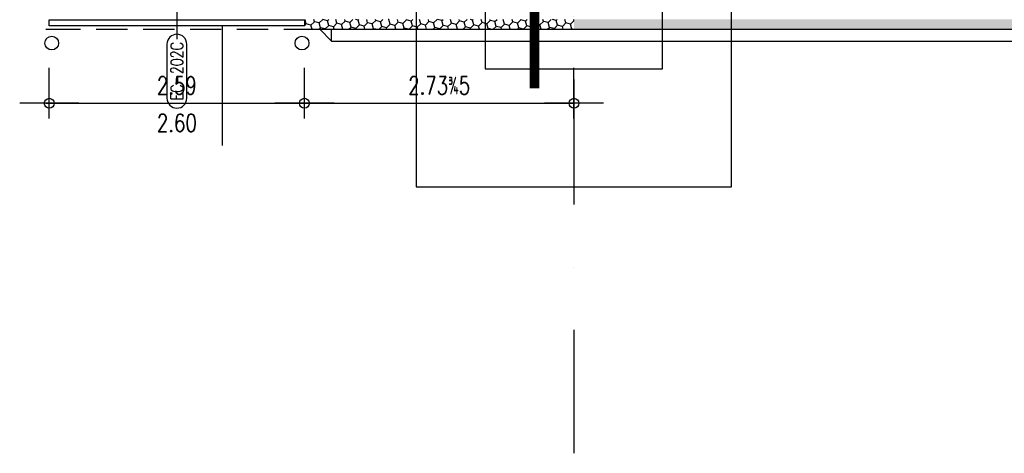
# Model space of a CAD drawing. Extents: x 34560 to 100229, y -303284 to -152113.
# Tile 38 of 74: x 35129 to 45122, y -177289 to -172889. Entities that reach past the tile are written whole.
import ezdxf
from ezdxf.enums import TextEntityAlignment as Align

# ---------------------------------------------------------------- set-up
doc = ezdxf.new("R2010")
doc.units = 0
doc.header["$LTSCALE"] = 100
for name, pattern in [('A__G__-_-_RA_-A-$0$STRICHPUNKT', [25.4, 12.7, -6.35, 0, -6.35]), ('A_CGEG-_-____-A-$0$VERDECKT', [9.525, 6.35, -3.175]), ('A_CGEG-_-____-A-$0$VERDECKT2', [4.7625, 3.175, -1.5875])]:
    doc.linetypes.add(name, pattern=pattern)
doc.layers.get('0').update_dxf_attribs({"linetype": 'CONTINUOUS'})
for name, color, linetype in [('A__G__-_-_RA_-A-$0$A1-ACHS-RAS---', 7, 'A__G__-_-_RA_-A-$0$STRICHPUNKT'), ('A_CGEG-_-____-A-$0$A2-ANSI-EF----', 1, 'CONTINUOUS'), ('A_CGEG-_-____-A-$0$A2-TUER-NUM050', 8, 'CONTINUOUS'), ('A_CGEG-_-____-A-$0$A2-TUER-TEX050', 8, 'CONTINUOUS'), ('A_CGEG-_-____-A-$0$A2-TUER-TEX100', 8, 'CONTINUOUS'), ('A_CGEG-_-____-A-$0$A2-TUER-TEX200', 8, 'CONTINUOUS'), ('A_CGEG-_-____-A-$0$A2-VERD-STU---', 1, 'A_CGEG-_-____-A-$0$VERDECKT2'), ('A_CGEG-_-____-A-$0$A2-VERD-UNT---', 1, 'A_CGEG-_-____-A-$0$VERDECKT'), ('A_CGEG-_-____-A-$0$A2-WAND-PAN---', 7, 'CONTINUOUS'), ('A_CGEG-_-____-A-$0$A3-BEMA-SS-100', 8, 'CONTINUOUS'), ('A_CGEG-_-____-A-$0$A3-EINL-RRO---', 5, 'CONTINUOUS'), ('A_CGEG-_-____-A-$0$A3-FUGE-------', 2, 'A_CGEG-_-____-A-$0$VERDECKT2'), ('A_CGEG-_-____-A-$0$A3-TEXT-A--100', 210, 'CONTINUOUS'), ('A_CGEG-_-____-A-$0$A4-LINI-EF----', 1, 'CONTINUOUS'), ('A_CGEG-_-____-A-$0$A5-SCHR-PAN---', 5, 'CONTINUOUS'), ('BITO_BUILDING', 8, 'CONTINUOUS')]:
    doc.layers.add(name, color=color, linetype=linetype)
doc.styles.add('A_CGEG-_-____-A-$0$NORMAL', font='romans.shx', dxfattribs={"width": 0.75})
pattern_1 = [(45, (136000, -77350), (22.34603, 83.396486), [49.8475, -99.695]), (165, (136000, -77350), (-83.39649, -22.346013), [49.8475, -99.695]), (105, (136000, -77350), (-61.05046, 61.050473), [-99.695, 49.8475])]

# ---------------------------------------------------------------- blocks, each defined once
blk = doc.blocks.new('A_CGEG-_-____-A-$0$FC4')
at = {"layer": 'A_CGEG-_-____-A-$0$A2-VERD-UNT---'}
for points in [[(-160, 210), (-160, -210), (160, -210), (160, 210)], [(-90, 90), (-90, -90), (90, -90), (90, 90)]]:
    blk.add_lwpolyline(points, close=True, dxfattribs=at)
blk = doc.blocks.new('A_CGEG-_-____-A-$0$B_T3150')
at = {"layer": 'A_CGEG-_-____-A-$0$A2-TUER-NUM050'}
blk.add_lwpolyline([(-10, -60), (-10, -115, 1), (10, -115), (10, -60, 1)], format="xyb", close=True, dxfattribs=at)
at = {"layer": 'A_CGEG-_-____-A-$0$A2-TUER-NUM050', "style": 'A_CGEG-_-____-A-$0$NORMAL', "width": 0.75}
blk.add_attdef('POSNUM', text='', height=12.5, rotation=90, dxfattribs=at).set_placement((0, -87.5), align=Align.MIDDLE_CENTER)
blk = doc.blocks.new('A_CGEG-_-____-A-$0$ARCH-BEMTICK')
blk.add_line((0.3, 0), (-0.3, 0))
blk.add_circle((0, 0), 0.05)
blk = doc.blocks.new('EG-C-202ff GR kurz oReg')
at = {"layer": 'A_CGEG-_-____-A-$0$A5-SCHR-PAN---'}
h = blk.add_hatch(dxfattribs=at)
h.set_pattern_fill('HONEY', color=256, scale=15.7, angle=45, style=0)
h.set_pattern_definition(pattern_1)
h.paths.add_polyline_path([(1600, 1700), (-1135, 1700), (-1135, 1600), (1600, 1600)])
h = blk.add_hatch(dxfattribs=at)
h.set_pattern_fill('HONEY', color=256, scale=15.7, angle=45, style=0)
h.set_pattern_definition(pattern_1)
h.paths.add_polyline_path([(12800, 1700), (1600, 1700), (1600, 1600), (12800, 1600)])
at = {"layer": 'A__G__-_-_RA_-A-$0$A1-ACHS-RAS---'}
blk.add_line((1600, 21412.7), (1600, -2702.7), dxfattribs=at)
at = {"layer": 'A_CGEG-_-____-A-$0$A2-ANSI-EF----'}
for q in [(-980, 1600), (-860, 1600), (24280, 1480)]:
    blk.add_line((-860, 1480), q, dxfattribs=at)
for centre in [(-3700, 1460), (-1160, 1460)]:
    blk.add_circle(centre, 70, dxfattribs=at)
at = {"layer": 'A_CGEG-_-____-A-$0$A2-TUER-TEX050'}
blk.add_line((-2430, 2050), (-2430, 1500), dxfattribs=at)
at = {"layer": 'A_CGEG-_-____-A-$0$A2-TUER-TEX100'}
blk.add_line((-2430, 2050), (-2430, 1500), dxfattribs=at)
at = {"layer": 'A_CGEG-_-____-A-$0$A2-TUER-TEX200'}
blk.add_line((-2430, 2050), (-2430, 1500), dxfattribs=at)
at = {"layer": 'A_CGEG-_-____-A-$0$A2-VERD-STU---'}
blk.add_line((-3725, 1600), (-1135, 1600), dxfattribs=at)
at = {"layer": 'A_CGEG-_-____-A-$0$A2-WAND-PAN---'}
for p, q in [((-3760.5, 1600), (-3725, 1600)), ((-1135, 1600), (24400, 1600))]:
    blk.add_line(p, q, dxfattribs=at)
at = {"layer": 'A_CGEG-_-____-A-$0$A3-BEMA-SS-100'}
for p, q in [((-3725, 695.7), (-3725, 1210)), ((-1135, 695.7), (-1135, 1210)), ((1600, 695.7), (1600, 1210)), ((-3760.5, 850), (1600, 850))]:
    blk.add_line(p, q, dxfattribs=at)
at = {"layer": 'A_CGEG-_-____-A-$0$A3-EINL-RRO---'}
blk.add_lwpolyline([(-3725, 1695), (-1135, 1695), (-1135, 1635), (-3725, 1635), (-3725, 1695)], dxfattribs=at)
at = {"layer": 'A_CGEG-_-____-A-$0$A3-FUGE-------', "const_width": 100}
blk.add_lwpolyline([(1200, 18499.1), (1200, 1002.3)], dxfattribs=at)
at = {"layer": 'A_CGEG-_-____-A-$0$A3-TEXT-A--100'}
blk.add_line((-1965.1, 420.1), (-1965.1, 1637.5), dxfattribs=at)
at = {"layer": 'A_CGEG-_-____-A-$0$A4-LINI-EF----'}
blk.add_line((-860, 1480), (480, 1480), dxfattribs=at)
at = {"xscale": 10, "yscale": 10, "zscale": 10}
blk.add_blockref('A_CGEG-_-____-A-$0$B_T3150', (-2430, 2050), dxfattribs=at).add_auto_attribs({'POSNUM': 'EC-202C'})
at = {"layer": 'A_CGEG-_-____-A-$0$A2-VERD-UNT---', "xscale": 10, "yscale": 10, "zscale": 10}
blk.add_blockref('A_CGEG-_-____-A-$0$FC4', (1600, 2100), dxfattribs=at)
at = {"layer": 'A_CGEG-_-____-A-$0$A3-BEMA-SS-100', "xscale": 1000, "yscale": 1000, "zscale": 10}
for p in [(-3725, 850), (-1135, 850), (1600, 850)]:
    blk.add_blockref('A_CGEG-_-____-A-$0$ARCH-BEMTICK', p, dxfattribs=at)
at = {"layer": 'A_CGEG-_-____-A-$0$A3-BEMA-SS-100', "color": 10, "style": 'A_CGEG-_-____-A-$0$NORMAL', "width": 0.75}
for s, p in [('2.59', (-2430, 1030)), ('2.73%%1905', (232.5, 1030)), ('2.60', (-2430.1, 650.3))]:
    blk.add_text(s, height=180, dxfattribs=at).set_placement(p, align=Align.MIDDLE_CENTER)

msp = doc.modelspace()

# ---------------------------------------------------------------- block references
at = {"layer": 'BITO_BUILDING', "color": 6}
msp.add_blockref('EG-C-202ff GR kurz oReg', (39154.335, -174586.328), dxfattribs=at)

doc.saveas('drawing.dxf')
